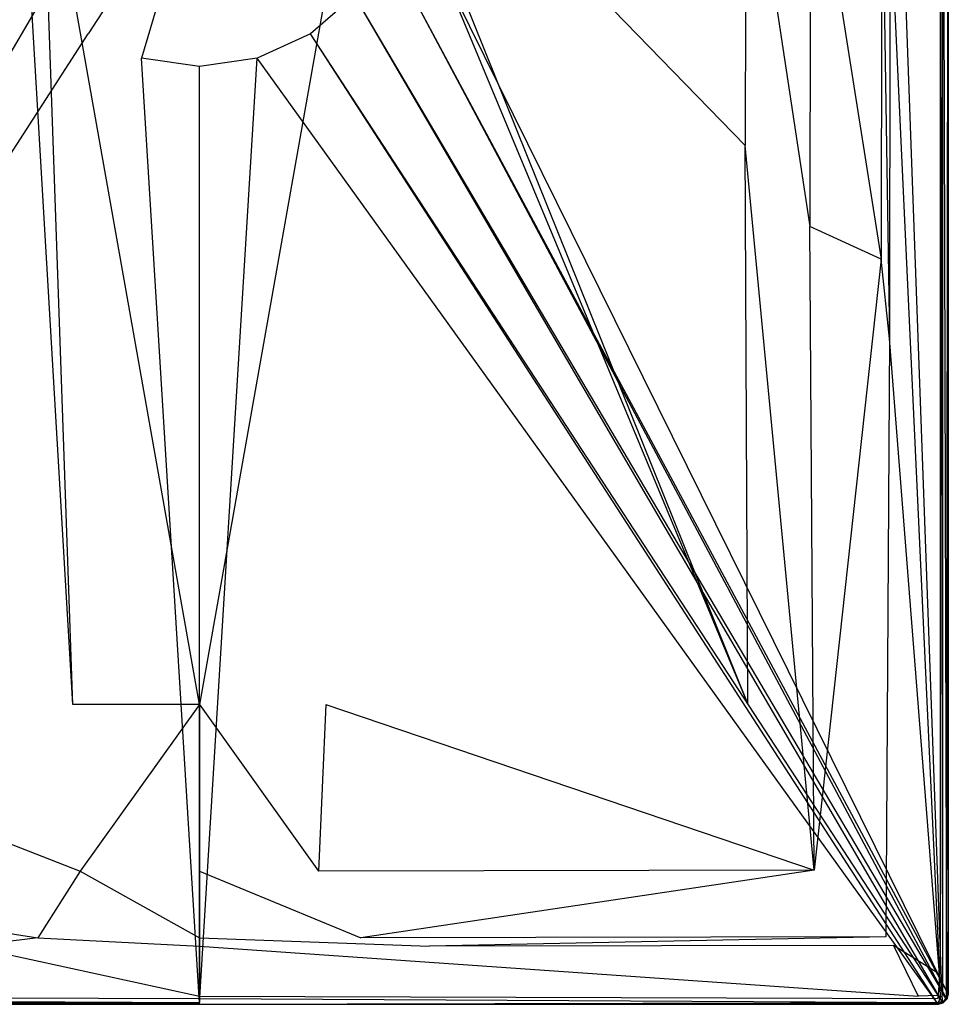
# Model space of a CAD drawing. Extents: x 0 to 0.9, y -0.9 to 0.
# Tile 2 of 7: x 0.342 to 0.9, y -0.9 to -0.308. Entities that reach past the tile are written whole.
import ezdxf

# ---------------------------------------------------------------- set-up
doc = ezdxf.new("R2010")
doc.units = 0
doc.layers.add('L0_WANNE_N_UDA9090ARA148V___0__', color=7, linetype='CONTINUOUS')

msp = doc.modelspace()

# ---------------------------------------------------------------- linework, layer by layer
at = {"layer": 'L0_WANNE_N_UDA9090ARA148V___0__', "color": 8}
for points, invisible_edges in [([(0.899482, -0.893045), (0.572171, -0.230788), (0.8995, -0.011183), (0.899482, -0.893045)], 14), ([(0.895075, -0.012622, 0.048), (0.896496, -0.893536, 0.048), (0.896496, -0.011243, 0.048), (0.895075, -0.012622, 0.048)], 14), ([(0.896496, -0.011243, 0.048), (0.898961, -0.89386, 0.046974), (0.898961, -0.010922, 0.046974), (0.896496, -0.011243, 0.048)], 14), ([(0.898961, -0.89386, 0.046974), (0.896496, -0.011243, 0.048), (0.896496, -0.893536, 0.048), (0.898961, -0.89386, 0.046974)], 13), ([(0.9, -0.010787, 0.044495), (0.898961, -0.89386, 0.046974), (0.9, -0.893997, 0.044495), (0.9, -0.010787, 0.044495)], 13), ([(0.898961, -0.89386, 0.046974), (0.9, -0.010787, 0.044495), (0.898961, -0.010922, 0.046974), (0.898961, -0.89386, 0.046974)], 14), ([(0.8995, -0.011183), (0.9, -0.893997), (0.899482, -0.893045), (0.8995, -0.011183)], 13), ([(0.9, -0.893997), (0.8995, -0.011183), (0.9, -0.010787), (0.9, -0.893997)], 14), ([(0.9, -0.893997), (0.9, -0.010787, 0.002101), (0.9, -0.893997, 0.002101), (0.9, -0.893997)], 13), ([(0.9, -0.010787, 0.002101), (0.9, -0.893997), (0.9, -0.010787), (0.9, -0.010787, 0.002101)], 14), ([(0.9, -0.010787, 0.002101), (0.9, -0.893997, 0.043344), (0.9, -0.893997, 0.002101), (0.9, -0.010787, 0.002101)], 13), ([(0.9, -0.893997, 0.043344), (0.9, -0.010787, 0.002101), (0.9, -0.010787, 0.043344), (0.9, -0.893997, 0.043344)], 14), ([(0.9, -0.010787, 0.043344), (0.9, -0.893997, 0.044495), (0.9, -0.893997, 0.043344), (0.9, -0.010787, 0.043344)], 13), ([(0.9, -0.893997, 0.044495), (0.9, -0.010787, 0.043344), (0.9, -0.010787, 0.044495), (0.9, -0.893997, 0.044495)], 14), ([(0.865025, -0.043637, 0.048), (0.895075, -0.868849, 0.048), (0.895075, -0.012622, 0.048), (0.865025, -0.043637, 0.048)], 14), ([(0.896496, -0.893536, 0.048), (0.895075, -0.012622, 0.048), (0.895075, -0.868849, 0.048), (0.896496, -0.893536, 0.048)], 13), ([(0.895075, -0.868849, 0.048), (0.865025, -0.043637, 0.048), (0.865025, -0.24252, 0.048), (0.895075, -0.868849, 0.048)], 13), ([(0.777862, -0.384085, 0.046402), (0.560088, -0.159824, 0.039585), (0.559439, -0.172879, 0.0396), (0.777862, -0.384085, 0.046402)], 14), ([(0.778286, -0.177926, 0.046398), (0.560088, -0.159824, 0.039585), (0.777862, -0.384085, 0.046402), (0.778286, -0.177926, 0.046398)], 14), ([(0.342597, -0.185961, 0.039618), (0.340561, -0.172879, 0.0396), (0.120372, -0.71949, 0.046406), (0.342597, -0.185961, 0.039618)], 14), ([(0.779628, -0.71949, 0.046406), (0.559439, -0.172879, 0.0396), (0.557403, -0.185961, 0.039618), (0.779628, -0.71949, 0.046406)], 14), ([(0.779628, -0.71949, 0.046406), (0.777862, -0.384085, 0.046402), (0.559439, -0.172879, 0.0396), (0.779628, -0.71949, 0.046406)], 14), ([(0.816782, -0.432747, 0.047969), (0.778286, -0.177926, 0.046398), (0.777862, -0.384085, 0.046402), (0.816782, -0.432747, 0.047969)], 13), ([(0.778286, -0.177926, 0.046398), (0.816782, -0.432747, 0.047969), (0.817155, -0.182097, 0.047968), (0.778286, -0.177926, 0.046398)], 14), ([(0.859588, -0.452263, 0.048), (0.817155, -0.182097, 0.047968), (0.816782, -0.432747, 0.047969), (0.859588, -0.452263, 0.048)], 13), ([(0.817155, -0.182097, 0.047968), (0.859588, -0.452263, 0.048), (0.859949, -0.204529, 0.048), (0.817155, -0.182097, 0.047968)], 14), ([(0.374066, -0.719968, 0.046421), (0.342597, -0.185961, 0.039618), (0.120372, -0.71949, 0.046406), (0.374066, -0.719968, 0.046421)], 14), ([(0.374066, -0.719968, 0.046421), (0.355456, -0.186484, 0.039689), (0.342597, -0.185961, 0.039618), (0.374066, -0.719968, 0.046421)], 14), ([(0.45, -0.719968, 0.046402), (0.355456, -0.186484, 0.039689), (0.374066, -0.719968, 0.046421), (0.45, -0.719968, 0.046402)], 14), ([(0.45, -0.186484, 0.039615), (0.355456, -0.186484, 0.039689), (0.45, -0.719968, 0.046402), (0.45, -0.186484, 0.039615)], 14), ([(0.544544, -0.186484, 0.039689), (0.45, -0.186484, 0.039615), (0.45, -0.719968, 0.046402), (0.544544, -0.186484, 0.039689)], 14), ([(0.544544, -0.186484, 0.039689), (0.45, -0.719968, 0.046402), (0.525934, -0.719968, 0.046421), (0.544544, -0.186484, 0.039689)], 14), ([(0.557403, -0.185961, 0.039618), (0.544544, -0.186484, 0.039689), (0.525934, -0.719968, 0.046421), (0.557403, -0.185961, 0.039618)], 14), ([(0.779628, -0.71949, 0.046406), (0.557403, -0.185961, 0.039618), (0.525934, -0.719968, 0.046421), (0.779628, -0.71949, 0.046406)], 14), ([(0.864652, -0.499947, 0.048), (0.859949, -0.204529, 0.048), (0.859588, -0.452263, 0.048), (0.864652, -0.499947, 0.048)], 13), ([(0.859949, -0.204529, 0.048), (0.864652, -0.499947, 0.048), (0.865025, -0.24252, 0.048), (0.859949, -0.204529, 0.048)], 14), ([(0.45, -0.213235), (0.38327, -0.316993), (0.35672, -0.294004), (0.45, -0.213235)], 14), ([(0.45, -0.213235), (0.415226, -0.331576), (0.38327, -0.316993), (0.45, -0.213235)], 14), ([(0.45, -0.336572), (0.415226, -0.331576), (0.45, -0.213235), (0.45, -0.336572)], 14), ([(0.484774, -0.331576), (0.45, -0.336572), (0.45, -0.213235), (0.484774, -0.331576)], 14), ([(0.54328, -0.294004), (0.51673, -0.316993), (0.45, -0.213235), (0.54328, -0.294004)], 14), ([(0.51673, -0.316993), (0.484774, -0.331576), (0.45, -0.213235), (0.51673, -0.316993)], 14), ([(0.572171, -0.230788), (0.899482, -0.893045), (0.562274, -0.264471), (0.572171, -0.230788)], 13), ([(0.894635, -0.881837, 0.048), (0.865025, -0.24252, 0.048), (0.864652, -0.499947, 0.048), (0.894635, -0.881837, 0.048)], 13), ([(0.865025, -0.24252, 0.048), (0.894635, -0.881837, 0.048), (0.895075, -0.868849, 0.048), (0.865025, -0.24252, 0.048)], 14), ([(0.001355, -0.896094), (0.337726, -0.264471), (0.35672, -0.294004), (0.001355, -0.896094)], 14), ([(0.562274, -0.264471), (0.898645, -0.896094), (0.54328, -0.294004), (0.562274, -0.264471)], 13), ([(0.898645, -0.896094), (0.562274, -0.264471), (0.899482, -0.893045), (0.898645, -0.896094)], 14), ([(0.35672, -0.294004), (0.003598, -0.898329), (0.001355, -0.896094), (0.35672, -0.294004)], 13), ([(0.003598, -0.898329), (0.35672, -0.294004), (0.38327, -0.316993), (0.003598, -0.898329)], 14), ([(0.54328, -0.294004), (0.896402, -0.898329), (0.51673, -0.316993), (0.54328, -0.294004)], 13), ([(0.896402, -0.898329), (0.54328, -0.294004), (0.898645, -0.896094), (0.896402, -0.898329)], 14), ([(0.38327, -0.316993), (0.006654, -0.899158), (0.003598, -0.898329), (0.38327, -0.316993)], 13), ([(0.006654, -0.899158), (0.38327, -0.316993), (0.415226, -0.331576), (0.006654, -0.899158)], 14), ([(0.51673, -0.316993), (0.893346, -0.899158), (0.484774, -0.331576), (0.51673, -0.316993)], 13), ([(0.893346, -0.899158), (0.51673, -0.316993), (0.896402, -0.898329), (0.893346, -0.899158)], 14), ([(0.415226, -0.331576), (0.45, -0.899167), (0.006654, -0.899158), (0.415226, -0.331576)], 13), ([(0.45, -0.899167), (0.415226, -0.331576), (0.45, -0.336572), (0.45, -0.899167)], 14), ([(0.484774, -0.331576), (0.45, -0.899167), (0.45, -0.336572), (0.484774, -0.331576)], 13), ([(0.45, -0.899167), (0.484774, -0.331576), (0.893346, -0.899158), (0.45, -0.899167)], 14), ([(0.819424, -0.819472, 0.04797), (0.777862, -0.384085, 0.046402), (0.779628, -0.71949, 0.046406), (0.819424, -0.819472, 0.04797)], 14), ([(0.819424, -0.819472, 0.04797), (0.816782, -0.432747, 0.047969), (0.777862, -0.384085, 0.046402), (0.819424, -0.819472, 0.04797)], 14), ([(0.819424, -0.819472, 0.04797), (0.859588, -0.452263, 0.048), (0.816782, -0.432747, 0.047969), (0.819424, -0.819472, 0.04797)], 13), ([(0.859588, -0.452263, 0.048), (0.819424, -0.819472, 0.04797), (0.862526, -0.859516, 0.048), (0.859588, -0.452263, 0.048)], 14), ([(0.862526, -0.859516, 0.048), (0.864652, -0.499947, 0.048), (0.859588, -0.452263, 0.048), (0.862526, -0.859516, 0.048)], 13), ([(0.864652, -0.499947, 0.048), (0.862526, -0.859516, 0.048), (0.867061, -0.864591, 0.048), (0.864652, -0.499947, 0.048)], 14), ([(0.867061, -0.864591, 0.048), (0.894635, -0.881837, 0.048), (0.864652, -0.499947, 0.048), (0.867061, -0.864591, 0.048)], 13), ([(0.378354, -0.819939, 0.047971), (0.120372, -0.71949, 0.046406), (0.080576, -0.819472, 0.04797), (0.378354, -0.819939, 0.047971)], 13), ([(0.120372, -0.71949, 0.046406), (0.378354, -0.819939, 0.047971), (0.374066, -0.719968, 0.046421), (0.120372, -0.71949, 0.046406)], 14), ([(0.378354, -0.819939, 0.047971), (0.45, -0.719968, 0.046402), (0.374066, -0.719968, 0.046421), (0.378354, -0.819939, 0.047971)], 13), ([(0.45, -0.719968, 0.046402), (0.378354, -0.819939, 0.047971), (0.45, -0.819939, 0.047966), (0.45, -0.719968, 0.046402)], 14), ([(0.521646, -0.819939, 0.047971), (0.45, -0.719968, 0.046402), (0.45, -0.819939, 0.047966), (0.521646, -0.819939, 0.047971)], 13), ([(0.45, -0.719968, 0.046402), (0.521646, -0.819939, 0.047971), (0.525934, -0.719968, 0.046421), (0.45, -0.719968, 0.046402)], 14), ([(0.819424, -0.819472, 0.04797), (0.525934, -0.719968, 0.046421), (0.521646, -0.819939, 0.047971), (0.819424, -0.819472, 0.04797)], 13), ([(0.525934, -0.719968, 0.046421), (0.819424, -0.819472, 0.04797), (0.779628, -0.71949, 0.046406), (0.525934, -0.719968, 0.046421)], 14), ([(0.352949, -0.859979, 0.048), (0.080576, -0.819472, 0.04797), (0.037474, -0.859516, 0.048), (0.352949, -0.859979, 0.048)], 13), ([(0.080576, -0.819472, 0.04797), (0.352949, -0.859979, 0.048), (0.378354, -0.819939, 0.047971), (0.080576, -0.819472, 0.04797)], 14), ([(0.45, -0.859979, 0.048), (0.378354, -0.819939, 0.047971), (0.352949, -0.859979, 0.048), (0.45, -0.859979, 0.048)], 13), ([(0.378354, -0.819939, 0.047971), (0.45, -0.859979, 0.048), (0.45, -0.819939, 0.047966), (0.378354, -0.819939, 0.047971)], 14), ([(0.547051, -0.859979, 0.048), (0.45, -0.819939, 0.047966), (0.45, -0.859979, 0.048), (0.547051, -0.859979, 0.048)], 13), ([(0.45, -0.819939, 0.047966), (0.547051, -0.859979, 0.048), (0.521646, -0.819939, 0.047971), (0.45, -0.819939, 0.047966)], 14), ([(0.547051, -0.859979, 0.048), (0.819424, -0.819472, 0.04797), (0.521646, -0.819939, 0.047971), (0.547051, -0.859979, 0.048)], 13), ([(0.819424, -0.819472, 0.04797), (0.547051, -0.859979, 0.048), (0.862526, -0.859516, 0.048), (0.819424, -0.819472, 0.04797)], 14), ([(0.037474, -0.859516, 0.048), (0.311704, -0.86505, 0.048), (0.352949, -0.859979, 0.048), (0.037474, -0.859516, 0.048)], 14), ([(0.45, -0.86505, 0.048), (0.352949, -0.859979, 0.048), (0.311704, -0.86505, 0.048), (0.45, -0.86505, 0.048)], 13), ([(0.352949, -0.859979, 0.048), (0.45, -0.86505, 0.048), (0.45, -0.859979, 0.048), (0.352949, -0.859979, 0.048)], 14), ([(0.588296, -0.86505, 0.048), (0.45, -0.859979, 0.048), (0.45, -0.86505, 0.048), (0.588296, -0.86505, 0.048)], 13), ([(0.45, -0.859979, 0.048), (0.588296, -0.86505, 0.048), (0.547051, -0.859979, 0.048), (0.45, -0.859979, 0.048)], 14), ([(0.588296, -0.86505, 0.048), (0.862526, -0.859516, 0.048), (0.547051, -0.859979, 0.048), (0.588296, -0.86505, 0.048)], 13), ([(0.862526, -0.859516, 0.048), (0.588296, -0.86505, 0.048), (0.867061, -0.864591, 0.048), (0.862526, -0.859516, 0.048)], 14), ([(0.45, -0.895078, 0.048), (0.311704, -0.86505, 0.048), (0.018015, -0.895078, 0.048), (0.45, -0.895078, 0.048)], 13), ([(0.311704, -0.86505, 0.048), (0.45, -0.895078, 0.048), (0.45, -0.86505, 0.048), (0.311704, -0.86505, 0.048)], 14), ([(0.881985, -0.895078, 0.048), (0.45, -0.86505, 0.048), (0.45, -0.895078, 0.048), (0.881985, -0.895078, 0.048)], 13), ([(0.45, -0.86505, 0.048), (0.881985, -0.895078, 0.048), (0.588296, -0.86505, 0.048), (0.45, -0.86505, 0.048)], 14), ([(0.881985, -0.895078, 0.048), (0.867061, -0.864591, 0.048), (0.588296, -0.86505, 0.048), (0.881985, -0.895078, 0.048)], 13), ([(0.894635, -0.881837, 0.048), (0.867061, -0.864591, 0.048), (0.893913, -0.894635, 0.048), (0.894635, -0.881837, 0.048)], 14), ([(0.867061, -0.864591, 0.048), (0.881985, -0.895078, 0.048), (0.893913, -0.894635, 0.048), (0.867061, -0.864591, 0.048)], 14), ([(0.896053, -0.895186, 0.048), (0.895075, -0.868849, 0.048), (0.894635, -0.881837, 0.048), (0.896053, -0.895186, 0.048)], 13), ([(0.895075, -0.868849, 0.048), (0.896053, -0.895186, 0.048), (0.896496, -0.893536, 0.048), (0.895075, -0.868849, 0.048)], 14), ([(0.895182, -0.896056, 0.048), (0.894635, -0.881837, 0.048), (0.893913, -0.894635, 0.048), (0.895182, -0.896056, 0.048)], 13), ([(0.894635, -0.881837, 0.048), (0.895182, -0.896056, 0.048), (0.896053, -0.895186, 0.048), (0.894635, -0.881837, 0.048)], 14), ([(0.899482, -0.893045), (0.899195, -0.896998), (0.898645, -0.896094), (0.899482, -0.893045)], 13), ([(0.899195, -0.896998), (0.899482, -0.893045), (0.9, -0.893997), (0.899195, -0.896998)], 14), ([(0.006008, -0.9, 0.044495), (0.45, -0.898974, 0.046974), (0.006144, -0.898962, 0.046974), (0.006008, -0.9, 0.044495)], 14), ([(0.45, -0.898974, 0.046974), (0.006008, -0.9, 0.044495), (0.45, -0.9, 0.044495), (0.45, -0.898974, 0.046974)], 13), ([(0.45, -0.898974, 0.046974), (0.006469, -0.896498, 0.048), (0.006144, -0.898962, 0.046974), (0.45, -0.898974, 0.046974)], 13), ([(0.45, -0.896498, 0.048), (0.018015, -0.895078, 0.048), (0.006469, -0.896498, 0.048), (0.45, -0.896498, 0.048)], 13), ([(0.006469, -0.896498, 0.048), (0.45, -0.898974, 0.046974), (0.45, -0.896498, 0.048), (0.006469, -0.896498, 0.048)], 14), ([(0.018015, -0.895078, 0.048), (0.45, -0.896498, 0.048), (0.45, -0.895078, 0.048), (0.018015, -0.895078, 0.048)], 14), ([(0.893531, -0.896498, 0.048), (0.45, -0.895078, 0.048), (0.45, -0.896498, 0.048), (0.893531, -0.896498, 0.048)], 13), ([(0.45, -0.895078, 0.048), (0.893531, -0.896498, 0.048), (0.881985, -0.895078, 0.048), (0.45, -0.895078, 0.048)], 14), ([(0.893856, -0.898962, 0.046974), (0.45, -0.896498, 0.048), (0.45, -0.898974, 0.046974), (0.893856, -0.898962, 0.046974)], 13), ([(0.45, -0.896498, 0.048), (0.893856, -0.898962, 0.046974), (0.893531, -0.896498, 0.048), (0.45, -0.896498, 0.048)], 14), ([(0.893856, -0.898962, 0.046974), (0.45, -0.9, 0.044495), (0.893992, -0.9, 0.044495), (0.893856, -0.898962, 0.046974)], 13), ([(0.45, -0.9, 0.044495), (0.893856, -0.898962, 0.046974), (0.45, -0.898974, 0.046974), (0.45, -0.9, 0.044495)], 14), ([(0.893531, -0.896498, 0.048), (0.893913, -0.894635, 0.048), (0.881985, -0.895078, 0.048), (0.893531, -0.896498, 0.048)], 13), ([(0.896402, -0.898329), (0.893992, -0.9), (0.893346, -0.899158), (0.896402, -0.898329)], 13), ([(0.893913, -0.894635, 0.048), (0.893531, -0.896498, 0.048), (0.895182, -0.896056, 0.048), (0.893913, -0.894635, 0.048)], 14), ([(0.893856, -0.898962, 0.046974), (0.895182, -0.896056, 0.048), (0.893531, -0.896498, 0.048), (0.893856, -0.898962, 0.046974)], 13), ([(0.895182, -0.896056, 0.048), (0.893856, -0.898962, 0.046974), (0.89644, -0.898233, 0.046974), (0.895182, -0.896056, 0.048)], 14), ([(0.89644, -0.898233, 0.046974), (0.893856, -0.898962, 0.046974), (0.896996, -0.899196, 0.044495), (0.89644, -0.898233, 0.046974)], 14), ([(0.893856, -0.898962, 0.046974), (0.893992, -0.9, 0.044495), (0.896996, -0.899196, 0.044495), (0.893856, -0.898962, 0.046974)], 14), ([(0.893992, -0.9), (0.896402, -0.898329), (0.896996, -0.899196), (0.893992, -0.9)], 14), ([(0.89644, -0.898233, 0.046974), (0.896053, -0.895186, 0.048), (0.895182, -0.896056, 0.048), (0.89644, -0.898233, 0.046974)], 13), ([(0.898231, -0.896442, 0.046974), (0.896496, -0.893536, 0.048), (0.896053, -0.895186, 0.048), (0.898231, -0.896442, 0.046974)], 13), ([(0.896053, -0.895186, 0.048), (0.89644, -0.898233, 0.046974), (0.898231, -0.896442, 0.046974), (0.896053, -0.895186, 0.048)], 14), ([(0.898645, -0.896094), (0.896996, -0.899196), (0.896402, -0.898329), (0.898645, -0.896094)], 13), ([(0.89644, -0.898233, 0.046974), (0.899195, -0.896998, 0.044495), (0.898231, -0.896442, 0.046974), (0.89644, -0.898233, 0.046974)], 14), ([(0.899195, -0.896998, 0.044495), (0.89644, -0.898233, 0.046974), (0.896996, -0.899196, 0.044495), (0.899195, -0.896998, 0.044495)], 13), ([(0.896496, -0.893536, 0.048), (0.898231, -0.896442, 0.046974), (0.898961, -0.89386, 0.046974), (0.896496, -0.893536, 0.048)], 14), ([(0.896996, -0.899196), (0.898645, -0.896094), (0.899195, -0.896998), (0.896996, -0.899196)], 14), ([(0.899195, -0.896998, 0.002101), (0.896996, -0.899196), (0.899195, -0.896998), (0.899195, -0.896998, 0.002101)], 13), ([(0.896996, -0.899196), (0.899195, -0.896998, 0.002101), (0.896996, -0.899196, 0.002101), (0.896996, -0.899196)], 14), ([(0.899195, -0.896998, 0.002101), (0.896996, -0.899196, 0.043344), (0.896996, -0.899196, 0.002101), (0.899195, -0.896998, 0.002101)], 13), ([(0.896996, -0.899196, 0.043344), (0.899195, -0.896998, 0.002101), (0.899195, -0.896998, 0.043344), (0.896996, -0.899196, 0.043344)], 14), ([(0.899195, -0.896998, 0.043344), (0.896996, -0.899196, 0.044495), (0.896996, -0.899196, 0.043344), (0.899195, -0.896998, 0.043344)], 13), ([(0.896996, -0.899196, 0.044495), (0.899195, -0.896998, 0.043344), (0.899195, -0.896998, 0.044495), (0.896996, -0.899196, 0.044495)], 14), ([(0.898961, -0.89386, 0.046974), (0.898231, -0.896442, 0.046974), (0.9, -0.893997, 0.044495), (0.898961, -0.89386, 0.046974)], 14), ([(0.9, -0.893997, 0.044495), (0.898231, -0.896442, 0.046974), (0.899195, -0.896998, 0.044495), (0.9, -0.893997, 0.044495)], 14), ([(0.899195, -0.896998), (0.9, -0.893997, 0.002101), (0.899195, -0.896998, 0.002101), (0.899195, -0.896998)], 13), ([(0.9, -0.893997, 0.002101), (0.899195, -0.896998), (0.9, -0.893997), (0.9, -0.893997, 0.002101)], 14), ([(0.9, -0.893997, 0.002101), (0.899195, -0.896998, 0.043344), (0.899195, -0.896998, 0.002101), (0.9, -0.893997, 0.002101)], 13), ([(0.899195, -0.896998, 0.043344), (0.9, -0.893997, 0.002101), (0.9, -0.893997, 0.043344), (0.899195, -0.896998, 0.043344)], 14), ([(0.9, -0.893997, 0.043344), (0.899195, -0.896998, 0.044495), (0.899195, -0.896998, 0.043344), (0.9, -0.893997, 0.043344)], 13), ([(0.899195, -0.896998, 0.044495), (0.9, -0.893997, 0.043344), (0.9, -0.893997, 0.044495), (0.899195, -0.896998, 0.044495)], 14), ([(0.006654, -0.899158), (0.45, -0.9), (0.006008, -0.9), (0.006654, -0.899158)], 13), ([(0.45, -0.9, 0.002101), (0.006008, -0.9), (0.45, -0.9), (0.45, -0.9, 0.002101)], 13), ([(0.006008, -0.9), (0.45, -0.9, 0.002101), (0.006008, -0.9, 0.002101), (0.006008, -0.9)], 14), ([(0.45, -0.9, 0.044495), (0.006008, -0.9, 0.043344), (0.45, -0.9, 0.043344), (0.45, -0.9, 0.044495)], 13), ([(0.006008, -0.9, 0.043344), (0.45, -0.9, 0.044495), (0.006008, -0.9, 0.044495), (0.006008, -0.9, 0.043344)], 14), ([(0.45, -0.9, 0.043344), (0.006008, -0.9, 0.002101), (0.45, -0.9, 0.002101), (0.45, -0.9, 0.043344)], 13), ([(0.006008, -0.9, 0.002101), (0.45, -0.9, 0.043344), (0.006008, -0.9, 0.043344), (0.006008, -0.9, 0.002101)], 14), ([(0.45, -0.9), (0.006654, -0.899158), (0.45, -0.899167), (0.45, -0.9)], 14), ([(0.893346, -0.899158), (0.45, -0.9), (0.45, -0.899167), (0.893346, -0.899158)], 13), ([(0.45, -0.9), (0.893346, -0.899158), (0.893992, -0.9), (0.45, -0.9)], 14), ([(0.893992, -0.9, 0.002101), (0.45, -0.9), (0.893992, -0.9), (0.893992, -0.9, 0.002101)], 13), ([(0.45, -0.9), (0.893992, -0.9, 0.002101), (0.45, -0.9, 0.002101), (0.45, -0.9)], 14), ([(0.893992, -0.9, 0.044495), (0.45, -0.9, 0.043344), (0.893992, -0.9, 0.043344), (0.893992, -0.9, 0.044495)], 13), ([(0.45, -0.9, 0.043344), (0.893992, -0.9, 0.044495), (0.45, -0.9, 0.044495), (0.45, -0.9, 0.043344)], 14), ([(0.893992, -0.9, 0.043344), (0.45, -0.9, 0.002101), (0.893992, -0.9, 0.002101), (0.893992, -0.9, 0.043344)], 13), ([(0.45, -0.9, 0.002101), (0.893992, -0.9, 0.043344), (0.45, -0.9, 0.043344), (0.45, -0.9, 0.002101)], 14), ([(0.896996, -0.899196), (0.893992, -0.9, 0.002101), (0.893992, -0.9), (0.896996, -0.899196)], 13), ([(0.893992, -0.9, 0.002101), (0.896996, -0.899196), (0.896996, -0.899196, 0.002101), (0.893992, -0.9, 0.002101)], 14), ([(0.896996, -0.899196, 0.043344), (0.893992, -0.9, 0.002101), (0.896996, -0.899196, 0.002101), (0.896996, -0.899196, 0.043344)], 13), ([(0.893992, -0.9, 0.002101), (0.896996, -0.899196, 0.043344), (0.893992, -0.9, 0.043344), (0.893992, -0.9, 0.002101)], 14), ([(0.896996, -0.899196, 0.044495), (0.893992, -0.9, 0.043344), (0.896996, -0.899196, 0.043344), (0.896996, -0.899196, 0.044495)], 13), ([(0.893992, -0.9, 0.043344), (0.896996, -0.899196, 0.044495), (0.893992, -0.9, 0.044495), (0.893992, -0.9, 0.043344)], 14)]:
    msp.add_3dface(points, dxfattribs=dict(at, invisible_edges=invisible_edges))

doc.saveas('drawing.dxf')
